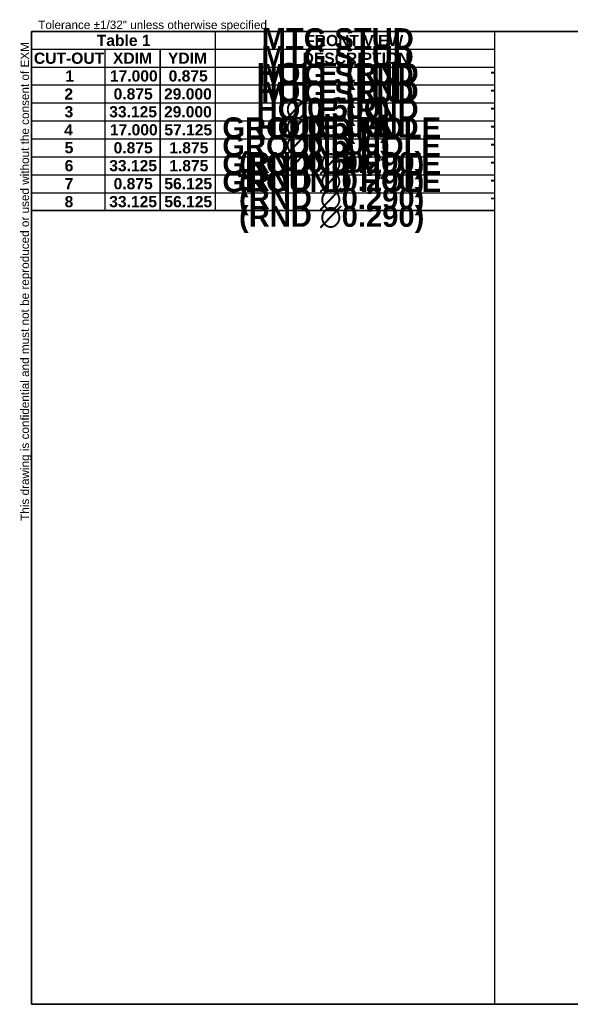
# Model space of a CAD drawing. Header units: inches. Extents: x 5 to 122, y 3 to 79.
# Tile 1 of 2: x 5 to 47, y 3 to 79. Entities that reach past the tile are written whole.
import ezdxf

# ---------------------------------------------------------------- set-up
doc = ezdxf.new("R2010")
doc.units = ezdxf.units.IN
doc.header["$LTSCALE"] = 13.333333
doc.header["$MEASUREMENT"] = 0
doc.layers.get('0').update_dxf_attribs({"lineweight": 25})
doc.layers.add('Sketch Geometry(ANSI)', color=7, linetype='Continuous', lineweight=25)
doc.layers.add('Symbols(ANSI)', color=7, linetype='Continuous', lineweight=25)
doc.styles.add('Current-ANSI', font='arial.ttf')
doc.styles.add('Dimension-ANSI', font='arialbd.ttf')

# ---------------------------------------------------------------- blocks, each defined once
blk = doc.blocks.new('Hole Table1')
at = {"layer": 'Symbols(ANSI)'}
for p, q in [((0.438, 8.77), (0.438, 10.692)), ((0.438, 10.692), (5.407, 10.692)), ((5.407, 10.692), (5.407, 8.77)), ((0.438, 10.501), (1.225, 10.501)), ((1.225, 10.501), (1.225, 10.311)), ((1.225, 10.501), (1.816, 10.501)), ((1.225, 10.501), (1.225, 10.311)), ((1.816, 10.501), (1.816, 10.311)), ((1.816, 10.501), (2.406, 10.501)), ((1.816, 10.501), (1.816, 10.311)), ((2.406, 10.501), (2.406, 10.311)), ((2.406, 10.501), (5.407, 10.501)), ((2.406, 10.501), (2.406, 10.311)), ((0.438, 10.311), (1.225, 10.311)), ((0.438, 10.311), (1.225, 10.311)), ((1.225, 10.311), (1.816, 10.311)), ((1.225, 10.311), (1.225, 10.119)), ((1.225, 10.311), (1.816, 10.311)), ((1.225, 10.311), (1.225, 10.119)), ((1.816, 10.311), (2.406, 10.311)), ((1.816, 10.311), (1.816, 10.119)), ((1.816, 10.311), (2.406, 10.311)), ((1.816, 10.311), (1.816, 10.119)), ((2.406, 10.311), (5.407, 10.311)), ((2.406, 10.311), (2.406, 10.119)), ((2.406, 10.311), (5.407, 10.311)), ((2.406, 10.311), (2.406, 10.119)), ((0.438, 10.119), (1.225, 10.119)), ((0.438, 10.119), (1.225, 10.119)), ((1.225, 10.119), (1.816, 10.119)), ((1.225, 10.119), (1.225, 9.926)), ((1.225, 10.119), (1.816, 10.119)), ((1.225, 10.119), (1.225, 9.926)), ((1.816, 10.119), (2.406, 10.119)), ((1.816, 10.119), (1.816, 9.926)), ((1.816, 10.119), (2.406, 10.119)), ((1.816, 10.119), (1.816, 9.926)), ((2.406, 10.119), (5.407, 10.119)), ((2.406, 10.119), (2.406, 9.926)), ((2.406, 10.119), (5.407, 10.119)), ((2.406, 10.119), (2.406, 9.926)), ((0.438, 9.926), (1.225, 9.926)), ((0.438, 9.926), (1.225, 9.926)), ((1.225, 9.926), (1.816, 9.926)), ((1.225, 9.926), (1.225, 9.733)), ((1.225, 9.926), (1.816, 9.926)), ((1.225, 9.926), (1.225, 9.733)), ((1.816, 9.926), (2.406, 9.926)), ((1.816, 9.926), (1.816, 9.733)), ((1.816, 9.926), (2.406, 9.926)), ((1.816, 9.926), (1.816, 9.733)), ((2.406, 9.926), (5.407, 9.926)), ((2.406, 9.926), (2.406, 9.733)), ((2.406, 9.926), (5.407, 9.926)), ((2.406, 9.926), (2.406, 9.733)), ((0.438, 9.733), (1.225, 9.733)), ((0.438, 9.733), (1.225, 9.733)), ((1.225, 9.733), (1.816, 9.733)), ((1.225, 9.733), (1.225, 9.541)), ((1.225, 9.733), (1.816, 9.733)), ((1.225, 9.733), (1.225, 9.541)), ((1.816, 9.733), (2.406, 9.733)), ((1.816, 9.733), (1.816, 9.541)), ((1.816, 9.733), (2.406, 9.733)), ((1.816, 9.733), (1.816, 9.541)), ((2.406, 9.733), (5.407, 9.733)), ((2.406, 9.733), (2.406, 9.541)), ((2.406, 9.733), (5.407, 9.733)), ((2.406, 9.733), (2.406, 9.541)), ((0.438, 9.541), (1.225, 9.541)), ((0.438, 9.541), (1.225, 9.541)), ((1.225, 9.541), (1.816, 9.541)), ((1.225, 9.541), (1.225, 9.348)), ((1.225, 9.541), (1.816, 9.541)), ((1.225, 9.541), (1.225, 9.348)), ((1.816, 9.541), (2.406, 9.541)), ((1.816, 9.541), (1.816, 9.348)), ((1.816, 9.541), (2.406, 9.541)), ((1.816, 9.541), (1.816, 9.348)), ((2.406, 9.541), (5.407, 9.541)), ((2.406, 9.541), (2.406, 9.348)), ((2.406, 9.541), (5.407, 9.541)), ((2.406, 9.541), (2.406, 9.348)), ((0.438, 9.348), (1.225, 9.348)), ((0.438, 9.348), (1.225, 9.348)), ((1.225, 9.348), (1.816, 9.348)), ((1.225, 9.348), (1.225, 9.156)), ((1.225, 9.348), (1.816, 9.348)), ((1.225, 9.348), (1.225, 9.156)), ((1.816, 9.348), (2.406, 9.348)), ((1.816, 9.348), (1.816, 9.156)), ((1.816, 9.348), (2.406, 9.348)), ((1.816, 9.348), (1.816, 9.156)), ((2.406, 9.348), (5.407, 9.348)), ((2.406, 9.348), (2.406, 9.156)), ((2.406, 9.348), (5.407, 9.348)), ((2.406, 9.348), (2.406, 9.156)), ((0.438, 9.156), (1.225, 9.156)), ((0.438, 9.156), (1.225, 9.156)), ((1.225, 9.156), (1.816, 9.156)), ((1.225, 9.156), (1.225, 8.963)), ((1.225, 9.156), (1.816, 9.156)), ((1.225, 9.156), (1.225, 8.963)), ((1.816, 9.156), (2.406, 9.156)), ((1.816, 9.156), (1.816, 8.963)), ((1.816, 9.156), (2.406, 9.156)), ((1.816, 9.156), (1.816, 8.963)), ((2.406, 9.156), (5.407, 9.156)), ((2.406, 9.156), (2.406, 8.963)), ((2.406, 9.156), (5.407, 9.156)), ((2.406, 9.156), (2.406, 8.963)), ((0.438, 8.963), (1.225, 8.963)), ((0.438, 8.963), (1.225, 8.963)), ((1.225, 8.963), (1.816, 8.963)), ((1.225, 8.963), (1.225, 8.77)), ((1.225, 8.963), (1.816, 8.963)), ((1.225, 8.963), (1.225, 8.77)), ((1.816, 8.963), (2.406, 8.963)), ((1.816, 8.963), (1.816, 8.77)), ((1.816, 8.963), (2.406, 8.963)), ((1.816, 8.963), (1.816, 8.77)), ((2.406, 8.963), (5.407, 8.963)), ((2.406, 8.963), (2.406, 8.77)), ((2.406, 8.963), (5.407, 8.963)), ((2.406, 8.963), (2.406, 8.77)), ((0.438, 8.77), (1.225, 8.77)), ((5.407, 8.77), (0.438, 8.77)), ((1.225, 8.77), (1.816, 8.77)), ((1.816, 8.77), (2.406, 8.77)), ((2.406, 8.77), (5.407, 8.77))]:
    blk.add_line(p, q, dxfattribs=at)
at = {"layer": 'Symbols(ANSI)', "color": 7, "char_height": 0.12, "attachment_point": 7, "line_spacing_factor": 0.25, "style": 'Dimension-ANSI'}
for s, insert in [('                                          FRONT VIEW', (1.418, 10.534)), ('CUT-OUT', (0.463, 10.344)), ('XDIM', (1.311, 10.346)), ('YDIM', (1.901, 10.346)), ('DESCRIPTION', (3.346, 10.344)), ('1', (0.799, 10.155)), ('17.000', (1.278, 10.154)), ('0.875', (1.909, 10.154)), ('-', (5.361, 10.204)), ('2', (0.79, 9.962)), ('0.875', (1.318, 9.961)), ('29.000', (1.859, 9.961)), ('-', (5.361, 10.011)), ('3', (0.792, 9.769)), ('33.125', (1.271, 9.769)), ('29.000', (1.859, 9.769)), ('-', (5.361, 9.818)), ('4', (0.788, 9.577)), ('17.000', (1.278, 9.576)), ('57.125', (1.863, 9.576)), ('-', (5.361, 9.626)), ('5', (0.793, 9.384)), ('0.875', (1.318, 9.383)), ('1.875', (1.915, 9.383)), ('-', (5.361, 9.433)), ('6', (0.793, 9.191)), ('33.125', (1.271, 9.191)), ('1.875', (1.915, 9.191)), ('-', (5.361, 9.24)), ('7', (0.793, 9)), ('0.875', (1.318, 8.998)), ('56.125', (1.863, 8.998)), ('-', (5.361, 9.048)), ('8', (0.792, 8.805)), ('33.125', (1.271, 8.805)), ('56.125', (1.863, 8.805)), ('-', (5.361, 8.855))]:
    blk.add_mtext(s, dxfattribs=dict(at, insert=insert))
blk = doc.blocks.new('Hole Table2')
at = {"layer": 'Symbols(ANSI)'}
for p, q in [((0.437, 8.77), (0.437, 10.692)), ((0.437, 10.692), (2.406, 10.692)), ((2.406, 10.692), (2.406, 8.77)), ((0.437, 10.501), (1.225, 10.501)), ((1.225, 10.501), (1.225, 10.311)), ((1.225, 10.501), (1.815, 10.501)), ((1.225, 10.501), (1.225, 10.311)), ((1.815, 10.501), (1.815, 10.311)), ((1.815, 10.501), (2.406, 10.501)), ((1.815, 10.501), (1.815, 10.311)), ((0.437, 10.311), (1.225, 10.311)), ((0.437, 10.311), (1.225, 10.311)), ((1.225, 10.311), (1.815, 10.311)), ((1.225, 10.311), (1.225, 10.119)), ((1.225, 10.311), (1.815, 10.311)), ((1.225, 10.311), (1.225, 10.119)), ((1.815, 10.311), (2.406, 10.311)), ((1.815, 10.311), (1.815, 10.119)), ((1.815, 10.311), (2.406, 10.311)), ((1.815, 10.311), (1.815, 10.119)), ((0.437, 10.119), (1.225, 10.119)), ((0.437, 10.119), (1.225, 10.119)), ((1.225, 10.119), (1.815, 10.119)), ((1.225, 10.119), (1.225, 9.926)), ((1.225, 10.119), (1.815, 10.119)), ((1.225, 10.119), (1.225, 9.926)), ((1.815, 10.119), (2.406, 10.119)), ((1.815, 10.119), (1.815, 9.926)), ((1.815, 10.119), (2.406, 10.119)), ((1.815, 10.119), (1.815, 9.926)), ((0.437, 9.926), (1.225, 9.926)), ((0.437, 9.926), (1.225, 9.926)), ((1.225, 9.926), (1.815, 9.926)), ((1.225, 9.926), (1.225, 9.733)), ((1.225, 9.926), (1.815, 9.926)), ((1.225, 9.926), (1.225, 9.733)), ((1.815, 9.926), (2.406, 9.926)), ((1.815, 9.926), (1.815, 9.733)), ((1.815, 9.926), (2.406, 9.926)), ((1.815, 9.926), (1.815, 9.733)), ((0.437, 9.733), (1.225, 9.733)), ((0.437, 9.733), (1.225, 9.733)), ((1.225, 9.733), (1.815, 9.733)), ((1.225, 9.733), (1.225, 9.541)), ((1.225, 9.733), (1.815, 9.733)), ((1.225, 9.733), (1.225, 9.541)), ((1.815, 9.733), (2.406, 9.733)), ((1.815, 9.733), (1.815, 9.541)), ((1.815, 9.733), (2.406, 9.733)), ((1.815, 9.733), (1.815, 9.541)), ((0.437, 9.541), (1.225, 9.541)), ((0.437, 9.541), (1.225, 9.541)), ((1.225, 9.541), (1.815, 9.541)), ((1.225, 9.541), (1.225, 9.348)), ((1.225, 9.541), (1.815, 9.541)), ((1.225, 9.541), (1.225, 9.348)), ((1.815, 9.541), (2.406, 9.541)), ((1.815, 9.541), (1.815, 9.348)), ((1.815, 9.541), (2.406, 9.541)), ((1.815, 9.541), (1.815, 9.348)), ((0.437, 9.348), (1.225, 9.348)), ((0.437, 9.348), (1.225, 9.348)), ((1.225, 9.348), (1.815, 9.348)), ((1.225, 9.348), (1.225, 9.156)), ((1.225, 9.348), (1.815, 9.348)), ((1.225, 9.348), (1.225, 9.156)), ((1.815, 9.348), (2.406, 9.348)), ((1.815, 9.348), (1.815, 9.156)), ((1.815, 9.348), (2.406, 9.348)), ((1.815, 9.348), (1.815, 9.156)), ((0.437, 9.156), (1.225, 9.156)), ((0.437, 9.156), (1.225, 9.156)), ((1.225, 9.156), (1.815, 9.156)), ((1.225, 9.156), (1.225, 8.963)), ((1.225, 9.156), (1.815, 9.156)), ((1.225, 9.156), (1.225, 8.963)), ((1.815, 9.156), (2.406, 9.156)), ((1.815, 9.156), (1.815, 8.963)), ((1.815, 9.156), (2.406, 9.156)), ((1.815, 9.156), (1.815, 8.963)), ((0.437, 8.963), (1.225, 8.963)), ((0.437, 8.963), (1.225, 8.963)), ((1.225, 8.963), (1.815, 8.963)), ((1.225, 8.963), (1.225, 8.77)), ((1.225, 8.963), (1.815, 8.963)), ((1.225, 8.963), (1.225, 8.77)), ((1.815, 8.963), (2.406, 8.963)), ((1.815, 8.963), (1.815, 8.77)), ((1.815, 8.963), (2.406, 8.963)), ((1.815, 8.963), (1.815, 8.77)), ((0.437, 8.77), (1.225, 8.77)), ((2.406, 8.77), (0.437, 8.77)), ((1.225, 8.77), (1.815, 8.77)), ((1.815, 8.77), (2.406, 8.77))]:
    blk.add_line(p, q, dxfattribs=at)
at = {"layer": 'Symbols(ANSI)', "color": 7, "char_height": 0.12, "attachment_point": 7, "line_spacing_factor": 0.25, "style": 'Dimension-ANSI'}
for s, insert in [('Table 1', (1.137, 10.535)), ('CUT-OUT', (0.462, 10.344)), ('XDIM', (1.311, 10.346)), ('YDIM', (1.901, 10.346)), ('1', (0.799, 10.155)), ('17.000', (1.278, 10.154)), ('0.875', (1.908, 10.154)), ('2', (0.789, 9.962)), ('0.875', (1.318, 9.961)), ('29.000', (1.859, 9.961)), ('3', (0.791, 9.769)), ('33.125', (1.271, 9.769)), ('29.000', (1.859, 9.769)), ('4', (0.788, 9.577)), ('17.000', (1.278, 9.576)), ('57.125', (1.862, 9.576)), ('5', (0.792, 9.384)), ('0.875', (1.318, 9.383)), ('1.875', (1.915, 9.383)), ('6', (0.792, 9.191)), ('33.125', (1.271, 9.191)), ('1.875', (1.915, 9.191)), ('7', (0.792, 9)), ('0.875', (1.318, 8.998)), ('56.125', (1.862, 8.998)), ('8', (0.792, 8.805)), ('33.125', (1.271, 8.805)), ('56.125', (1.862, 8.805))]:
    blk.add_mtext(s, dxfattribs=dict(at, insert=insert))
blk = doc.blocks.new('Borders EXM - B (Inch) - B')
at = {"layer": 'Sketch Geometry(ANSI)', "linetype": 'Continuous', "lineweight": 35}
for p, q in [((16.438, 10.692), (0.437, 10.692)), ((0.437, 10.692), (0.437, 0.255)), ((0.437, 0.255), (16.438, 0.255))]:
    blk.add_line(p, q, dxfattribs=at)
at = {"layer": 'Sketch Geometry(ANSI)'}
blk.add_line((5.407, 10.692), (5.407, 0.255), dxfattribs=at)
at = {"layer": 'Symbols(ANSI)', "color": 7, "insert": (0.509, 10.692), "char_height": 0.09, "attachment_point": 7, "style": 'Current-ANSI'}
blk.add_mtext('Tolerance ±1/32" unless otherwise specified', dxfattribs=at)
at = {"layer": 'Symbols(ANSI)', "color": 7, "insert": (0.437, 5.442), "char_height": 0.09, "attachment_point": 7, "rotation": 90, "style": 'Current-ANSI'}
blk.add_mtext('This drawing is confidential and must not be reproduced or used without the consent of EXM', dxfattribs=at)
at = {"layer": 'Symbols(ANSI)', "color": 7, "style": 'Current-ANSI'}
blk.add_attdef('FILENAME_AND_PATH_001', (6.649, 10.718), '', height=0.09, dxfattribs=at)

msp = doc.modelspace()

# ---------------------------------------------------------------- block references
at = {"xscale": 7.142854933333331, "yscale": 7.142854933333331, "zscale": 7.142854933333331}
msp.add_blockref('Borders EXM - B (Inch) - B', (2.7083, 1.5757), dxfattribs=at)
at = {"layer": 'Symbols(ANSI)', "xscale": 7.142854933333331, "yscale": 7.142854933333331, "zscale": 7.142854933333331}
for name in ['Hole Table2', 'Hole Table1']:
    msp.add_blockref(name, (2.7083, 1.5757), dxfattribs=at)

# ---------------------------------------------------------------- texts
at = {"layer": 'Symbols(ANSI)', "color": 7, "char_height": 0.857143, "attachment_point": 5, "style": 'Dimension-ANSI'}
for s, insert, width in [('{\\fArial|b1|i0;\\H1.6000;MTG STUD HOLE (RND \\fAIGDT|b0|i0;\\H1.6000;n\\fArial|b1|i0;\\H1.6000;0.500)}', (29.3, 74.497), 17.922313), ('{\\fArial|b1|i0;\\H1.6000;MTG STUD HOLE (RND \\fAIGDT|b0|i0;\\H1.6000;n\\fArial|b1|i0;\\H1.6000;0.500)}', (29.2943, 73.1204), 17.922313), ('{\\fArial|b1|i0;\\H1.6000;MTG STUD HOLE (RND \\fAIGDT|b0|i0;\\H1.6000;n\\fArial|b1|i0;\\H1.6000;0.500)}', (29.2943, 71.7464), 17.922313), ('{\\fArial|b1|i0;\\H1.6000;MTG STUD HOLE (RND \\fAIGDT|b0|i0;\\H1.6000;n\\fArial|b1|i0;\\H1.6000;0.500)}', (29.2933, 70.366), 17.922313), ('{\\fArial|b1|i0;\\H1.6000;GROUND HOLE (RND \\fAIGDT|b0|i0;\\H1.6000;n\\fArial|b1|i0;\\H1.6000;0.290)}', (28.8367, 68.9987), 16.991346), ('{\\fArial|b1|i0;\\H1.6000;GROUND HOLE (RND \\fAIGDT|b0|i0;\\H1.6000;n\\fArial|b1|i0;\\H1.6000;0.290)}', (28.8336, 67.6141), 16.991346), ('{\\fArial|b1|i0;\\H1.6000;GROUND HOLE (RND \\fAIGDT|b0|i0;\\H1.6000;n\\fArial|b1|i0;\\H1.6000;0.290)}', (28.8357, 66.2364), 16.991346), ('{\\fArial|b1|i0;\\H1.6000;GROUND HOLE (RND \\fAIGDT|b0|i0;\\H1.6000;n\\fArial|b1|i0;\\H1.6000;0.290)}', (28.8378, 64.8717), 16.991346)]:
    msp.add_mtext(s, dxfattribs=dict(at, insert=insert, width=width))

doc.saveas('drawing.dxf')
